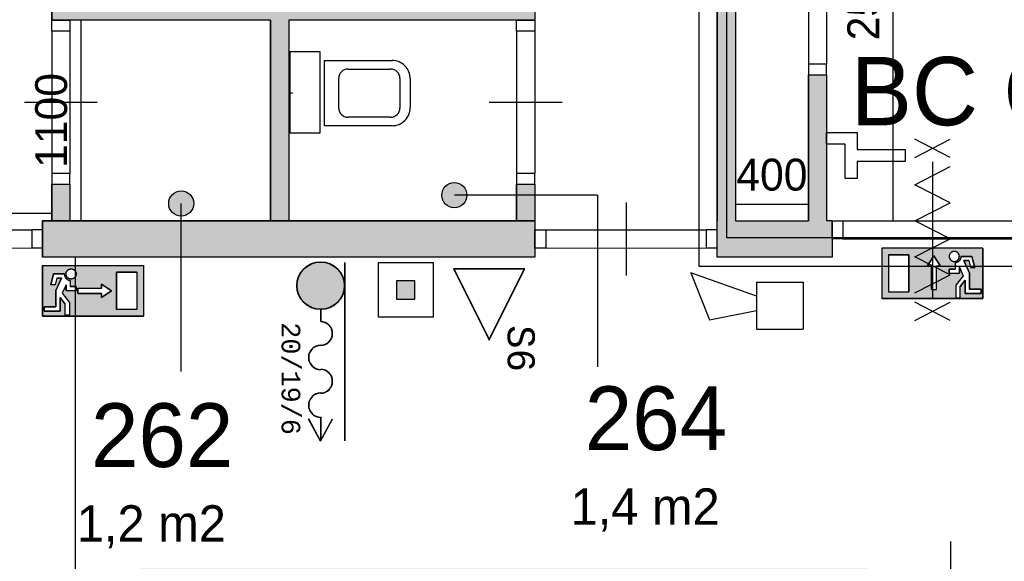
# Model space of a CAD drawing. Extents: x 393774 to 561444, y -100020 to -6220.
# Tile 41 of 47: x 524419 to 529819, y -19789 to -16817. Entities that reach past the tile are written whole.
import ezdxf
from ezdxf.enums import TextEntityAlignment as Align

# ---------------------------------------------------------------- set-up
doc = ezdxf.new("R2010")
doc.units = 0
doc.header["$MEASUREMENT"] = 0
doc.header["$PDMODE"] = 35
doc.header["$PDSIZE"] = -0.5
doc.layers.get('0').update_dxf_attribs({"linetype": 'CONTINUOUS'})
doc.layers.get('DEFPOINTS').update_dxf_attribs({"linetype": 'CONTINUOUS'})
for name, color, linetype in [('-02$TEKST$$$MAAT', 252, 'CONTINUOUS'), ('AA$1A---_ARCEER', 252, 'CONTINUOUS'), ('AL00---_BRANDBEVEILIGING', 252, 'CONTINUOUS'), ('AL22----_BINNENWAND', 252, 'CONTINUOUS'), ('AL32----_BINNENKOZIJN', 252, 'CONTINUOUS'), ('AL74----_INRSANITAIR', 252, 'CONTINUOUS'), ('AM$1A---_MAATVOERING', 252, 'CONTINUOUS'), ('Brandweer', 252, 'CONTINUOUS'), ('COMPARTIMENTERING', 252, 'CONTINUOUS'), ('LAYER01', 252, 'CONTINUOUS'), ('M2', 252, 'CONTINUOUS'), ('OMPARTIMENTERING', 252, 'CONTINUOUS')]:
    doc.layers.add(name, color=color, linetype=linetype)
doc.styles.add('B-01', font='b-gbp')
doc.styles.add('MONOTXT', font='MONOTXT')
doc.dimstyles.new('BBA_STAND', dxfattribs={"dimtxt": 175, "dimasz": 1, "dimexe": 1, "dimexo": 0.001, "dimgap": 75, "dimtad": 1, "dimdec": 0, "dimzin": 0, "dimdsep": 46, "dimtxsty": 'B-01', "dimblk": 'NONE', "dimblk1": 'NONE', "dimblk2": 'PIJL1', "dimcen": 1, "dimse1": 1, "dimse2": 1, "dimclrd": 256, "dimclre": 1, "dimclrt": 256, "dimadec": 0, "dimazin": 0, "dimtfac": 1, "dimtdec": 0, "dimtmove": 0, "dimatfit": 0, "dimldrblk": 'PIJL1', "dimfxl": 1, "dimtolj": 1, "dimtzin": 0, "dimarcsym": 0})

# ---------------------------------------------------------------- blocks, each defined once
blk = doc.blocks.new('*D15')
at = {"layer": 'AM$1A---_MAATVOERING', "lineweight": -2, "transparency": 16777216}
blk.add_line((529209.4, -17920.1), (529209.4, -15420.1), dxfattribs=at)
at = {"layer": 'DEFPOINTS', "color": 0, "transparency": 16777216}
for p in [(529209.4, -15420.1), (530282.8, -15420.1), (530282.8, -17920.1)]:
    blk.add_point(p, dxfattribs=at)
at = {"layer": 'AM$1A---_MAATVOERING', "transparency": 16777216, "insert": (529046.9, -16670.1), "char_height": 175, "attachment_point": 5, "rotation": 90, "style": 'B-01'}
blk.add_mtext('\\A1;2500', dxfattribs=at)
blk = doc.blocks.new('_None')
blk = doc.blocks.new('PIJL1')
at = {"color": 1, "linetype": 'ByBlock'}
blk.add_line((0, 82.6), (0, -82.6), dxfattribs=at)
blk.add_solid([(-100, 16.7), (-100, -16.7), (0, 0)], dxfattribs=at)
blk = doc.blocks.new('*D16')
at = {"layer": 'AM$1A---_MAATVOERING', "lineweight": -2, "transparency": 16777216}
blk.add_line((528744.3, -17831.1), (528344.3, -17831.1), dxfattribs=at)
at = {"layer": 'DEFPOINTS', "color": 0, "transparency": 16777216}
for p in [(528344.3, -17754.1), (528744.3, -17754.1), (528344.3, -17831.1)]:
    blk.add_point(p, dxfattribs=at)
at = {"layer": 'AM$1A---_MAATVOERING', "transparency": 16777216, "insert": (528544.3, -17668.6), "char_height": 175, "attachment_point": 5, "style": 'B-01'}
blk.add_mtext('\\A1;400', dxfattribs=at)
blk = doc.blocks.new('*D33')
at = {"layer": 'AM$1A---_MAATVOERING', "lineweight": -2, "transparency": 16777216}
blk.add_line((523394.3, -17878.1), (524594.3, -17878.1), dxfattribs=at)
at = {"layer": 'DEFPOINTS', "color": 0, "transparency": 16777216}
for p in [(523394.3, -17783.1), (524594.3, -17820.1), (524594.3, -17878.1)]:
    blk.add_point(p, dxfattribs=at)
at = {"layer": 'AM$1A---_MAATVOERING', "transparency": 16777216, "insert": (523994.3, -17715.6), "char_height": 175, "attachment_point": 5, "style": 'B-01'}
blk.add_mtext('\\A1;1200', dxfattribs=at)
blk = doc.blocks.new('*D34')
at = {"layer": 'AM$1A---_MAATVOERING', "lineweight": -2, "transparency": 16777216}
blk.add_line((524754.9, -16820.1), (524754.9, -17920.1), dxfattribs=at)
at = {"layer": 'DEFPOINTS', "color": 0, "transparency": 16777216}
for p in [(525671.9, -16820.1), (524754.9, -17920.1), (525671.9, -17920.1)]:
    blk.add_point(p, dxfattribs=at)
at = {"layer": 'AM$1A---_MAATVOERING', "transparency": 16777216, "insert": (524592.4, -17370.1), "char_height": 175, "attachment_point": 5, "rotation": 90, "style": 'B-01'}
blk.add_mtext('\\A1;1100', dxfattribs=at)
blk = doc.blocks.new('*D178')
at = {"layer": 'AM$1A---_MAATVOERING', "lineweight": -2, "transparency": 16777216}
blk.add_line((524725.4, -31420.1), (524725.4, -18120.1), dxfattribs=at)
at = {"layer": 'DEFPOINTS', "color": 0, "transparency": 16777216}
for p in [(523642.7, -18120.1), (524725.4, -18120.1), (522471.3, -31420.1)]:
    blk.add_point(p, dxfattribs=at)
at = {"layer": 'AM$1A---_MAATVOERING', "transparency": 16777216, "insert": (524562.9, -24770.1), "char_height": 175, "attachment_point": 5, "rotation": 90, "style": 'B-01'}
blk.add_mtext('\\A1;13300', dxfattribs=at)

msp = doc.modelspace()

# ---------------------------------------------------------------- hatches: boundary and pattern name
at = {"layer": 'AA$1A---_ARCEER'}
h = msp.add_hatch(color=256, dxfattribs=at)
h.paths.add_polyline_path([(533684.3, -15420.1), (533684.3, -17920.1), (529974.3, -17920.1), (529974.3, -18120.1), (533894.3, -18120.1), (533894.3, -17920.1), (533894.3, -15420.1), (533894.3, -15220.1), (522194.3, -15220.1), (522194.3, -15420.1), (522194.3, -17920.1), (522404.3, -17920.1), (522404.3, -15420.1)])
h.paths.add_polyline_path([(528874.3, -18120.1), (528874.3, -17920.1), (528844.3, -17920.1), (528844.3, -17120.1), (528744.3, -17120.1), (528744.3, -17920.1), (528344.3, -17920.1), (528344.3, -15420.1), (528266.9, -15420.1), (528244.3, -15442.7), (528244.3, -17920.1), (528244.3, -18120.1)], flags=17)
h.paths.add_polyline_path([(528844.3, -16221.2), (528844.3, -15420.1), (528744.3, -15420.1), (528744.3, -16221.2)], flags=16)
h.paths.add_polyline_path([(525403.3, -15220.1), (525403.3, -9940.1), (525303.3, -9940.1), (525303.3, -13170.1), (525303.3, -15220.1)])
h.paths.add_polyline_path([(525894.3, -17920.1), (525894.3, -16820.1), (527244.3, -16820.1), (527244.3, -16720.1), (525894.3, -16720.1), (525894.3, -15420.1), (525794.3, -15420.1), (525794.3, -16720.1), (524594.3, -16720.1), (524594.3, -16820.1), (525794.3, -16820.1), (525794.3, -17920.1)], flags=17)
h.paths.add_polyline_path([(527244.3, -18120.1), (527244.3, -17920.1), (527144.3, -17920.1), (524544.3, -17920.1), (524544.3, -18120.1)], flags=17)
h.paths.add_polyline_path([(527244.3, -15820.1), (527244.3, -15420.1), (527144.3, -15420.1), (527144.3, -15820.1)], flags=16)
h.paths.add_polyline_path([(527244.3, -17920.1), (527244.3, -17720.1), (527144.3, -17720.1), (527144.3, -17920.1)], flags=16)
h.paths.add_polyline_path([(524694.3, -17920.1), (524694.3, -17720.1), (524594.3, -17720.1), (524594.3, -17920.1)], flags=16)
h.paths.add_polyline_path([(524694.3, -15820.1), (524694.3, -15420.1), (524594.3, -15420.1), (524594.3, -15820.1)], flags=16)
h.paths.add_polyline_path([(523394.3, -16220), (523394.3, -15420.1), (523294.3, -15420.1), (523294.3, -16220)], flags=17)
h.paths.add_polyline_path([(523394.3, -17920.1), (523394.3, -17120.1), (523294.3, -17120.1), (523294.3, -17920.1)], flags=17)
h.paths.add_polyline_path([(523544.3, -18120.1), (523544.3, -17920.1), (522307.3, -17920.1), (522194.3, -17920.1), (522194.3, -18120.1), (522307.3, -18120.1)])
h.paths.add_polyline_path([(521804.3, -13955.3), (521804.3, -9940.1), (521704.3, -9940.1), (521704.3, -14011.7)])
h.paths.add_polyline_path([(529074.3, -19930.1), (529074.3, -19830.1), (525074.3, -19830.1), (525074.3, -22820.1), (525174.3, -22820.1), (525174.3, -19930.1)])
h.paths.add_polyline_path([(531344.3, -19930.1), (531344.3, -20720.1), (536124.3, -20720.1), (536124.3, -20620.1), (531444.3, -20620.1), (531444.3, -19830.1), (529974.3, -19830.1), (529974.3, -19930.1)])
h.paths.add_polyline_path([(536124.3, -17170.1), (536124.3, -17070.1), (534894.3, -17070.1), (534894.3, -17170.1)])
h.paths.add_polyline_path([(525174.3, -29710.1), (525174.3, -24120.1), (525074.3, -24120.1), (525074.3, -29710.1)])
h = msp.add_hatch(color=256, dxfattribs=at)
h.paths.add_polyline_path([(529418.9, -18168.9), (529395.8, -18168.9), (529424.4, -18126), (529424.4, -18070.1), (529147, -18070.1), (529147, -18347.5), (529701.9, -18347.5), (529701.9, -18070.1), (529424.4, -18070.1), (529424.4, -18126), (529432.8, -18113.4), (529469.8, -18168.9), (529446.7, -18168.9), (529446.7, -18298.4), (529418.9, -18298.4)])
h.paths.add_polyline_path([(529294.9, -18310.5), (529184, -18310.5), (529184, -18107.1), (529294.9, -18107.1)], flags=16)
h.paths.add_polyline_path([(529516.9, -18208.8), (529516.9, -18185.7), (529549.3, -18185.7), (529549.3, -18152.5), (529549.3, -18152.1), (529549.7, -18152.1), (529550.1, -18152), (529550.5, -18152), (529550.9, -18151.9), (529551.2, -18151.8), (529552.7, -18151.5), (529556, -18150.5), (529557.5, -18150), (529563.2, -18147.3), (529563.7, -18146.9), (529569.5, -18142.5), (529569.7, -18142.3), (529572.9, -18138.8), (529573.3, -18138.3), (529576.6, -18133.1), (529576.8, -18132.7), (529580.1, -18123.1), (529580.1, -18122.8), (529580.8, -18116), (529580.8, -18116.3), (529641.7, -18116.3), (529656.8, -18176.4), (529632.9, -18176.4), (529623.7, -18139.4), (529596.8, -18139.4), (529627.9, -18207.9), (529627.9, -18296.7), (529692.6, -18296.7), (529692.6, -18319.8), (529604.7, -18319.8), (529604.7, -18245.8), (529577, -18281.5), (529577, -18342.9), (529553.9, -18342.9), (529553.9, -18273.5), (529593.8, -18222.3), (529572.4, -18175.2), (529572.4, -18208.8)], flags=16)
h.paths.add_polyline_path([(529525, -18096.6), (529525.3, -18096.4), (529528.1, -18094), (529531.5, -18091.8), (529535.3, -18090.1), (529536.7, -18089.7), (529536.9, -18089.7), (529536.7, -18089.7), (529536.8, -18089.7), (529539.2, -18089), (529543.3, -18088.5), (529547.4, -18088.6), (529551.4, -18089.3), (529555.3, -18090.6), (529555.5, -18090.7), (529558.9, -18092.5), (529562.3, -18094.8), (529563.5, -18096), (529563.8, -18096.2), (529563.8, -18096.2), (529566.1, -18098.7), (529568.5, -18102), (529570.3, -18105.7), (529571, -18107.5), (529571.2, -18108), (529571, -18107.6), (529572, -18111.1), (529572.1, -18112.2), (529572.4, -18114.9), (529572.3, -18119), (529571.6, -18123.1), (529570.3, -18127), (529568.5, -18130.6), (529566.1, -18134), (529563.3, -18136.9), (529560.1, -18139.4), (529556.5, -18141.5), (529552.7, -18142.9), (529552.6, -18143), (529548.7, -18143.8), (529546.1, -18144), (529545.7, -18144.1), (529541.9, -18144), (529539.4, -18143.6), (529538.9, -18143.5), (529535.3, -18142.5), (529531.4, -18140.8), (529530.7, -18140.3), (529528.1, -18138.6), (529525, -18136), (529523.4, -18134.2), (529523, -18133.8), (529520.7, -18130.6), (529520.6, -18130.2), (529518.9, -18126.9), (529518.9, -18126.8), (529517.7, -18123.1), (529517.3, -18120.8), (529517.1, -18120.3), (529516.8, -18116.3), (529517.1, -18112.2), (529518.1, -18108), (529518.4, -18107.3), (529519.5, -18104.4), (529520.3, -18103), (529520.4, -18102.8), (529520.3, -18103), (529520.4, -18102.8), (529521.5, -18100.9), (529522.6, -18099.5), (529523, -18098.9), (529522.7, -18099.2)], flags=16)
at = {"layer": 'AL00---_BRANDBEVEILIGING'}
msp.add_hatch(color=256, dxfattribs=at).paths.add_polyline_path([(526485.8, -18350), (526585.8, -18350), (526585.8, -18250), (526485.8, -18250)])
at = {"layer": 'Brandweer'}
h = msp.add_hatch(color=256, dxfattribs=at)
h.paths.add_polyline_path([(525098.4, -18443.8), (525098.4, -18166.4), (524543.6, -18166.4), (524543.6, -18443.8)])
h.paths.add_polyline_path([(524867.2, -18342.1), (524867.2, -18318.9), (524737.8, -18318.9), (524737.8, -18291.2), (524867.2, -18291.2), (524867.2, -18268.1), (524922.7, -18305.1)], flags=16)
h.paths.add_polyline_path([(524950.5, -18203.3), (525061.5, -18203.3), (525061.5, -18406.8), (524950.5, -18406.8)], flags=16)
h.paths.add_polyline_path([(524728.5, -18305.1), (524673, -18305.1), (524673, -18271.5), (524651.6, -18318.6), (524691.5, -18369.8), (524691.5, -18439.2), (524668.4, -18439.2), (524668.4, -18377.7), (524640.7, -18342.1), (524640.7, -18416), (524552.8, -18416), (524552.8, -18392.9), (524617.6, -18392.9), (524617.6, -18304.1), (524648.7, -18235.7), (524621.7, -18235.7), (524612.5, -18272.7), (524588.7, -18272.7), (524603.7, -18212.6), (524664.7, -18212.6), (524665.3, -18219.1), (524665.3, -18219.4), (524668.6, -18229), (524668.8, -18229.4), (524672.1, -18234.6), (524672.5, -18235), (524675.7, -18238.6), (524675.9, -18238.8), (524681.7, -18243.2), (524682.3, -18243.6), (524687.9, -18246.3), (524689.4, -18246.8), (524692.7, -18247.8), (524694.2, -18248.1), (524694.6, -18248.2), (524695, -18248.2), (524695.4, -18248.3), (524695.8, -18248.4), (524696.2, -18248.4), (524696.2, -18282), (524728.5, -18282)], flags=16)
h.paths.add_polyline_path([(524690.2, -18238.3), (524686.5, -18236.4), (524686.2, -18236.2), (524683.1, -18234.1), (524683, -18234), (524680.2, -18231.3), (524677.7, -18228.1), (524676.7, -18226.3), (524676.2, -18225.6), (524674.6, -18222), (524673.5, -18217.9), (524673.5, -18218), (524673.3, -18216), (524673.1, -18215.1), (524673, -18211.2), (524673.5, -18207.2), (524674.6, -18203.1), (524674.6, -18203.2), (524676.3, -18199.4), (524676.5, -18199.1), (524678.5, -18196), (524679.4, -18194.9), (524679.5, -18194.8), (524679.4, -18194.9), (524679.5, -18194.8), (524681.2, -18192.8), (524681.6, -18192.5), (524684.2, -18190.3), (524685.5, -18189.4), (524685.6, -18189.3), (524685.5, -18189.4), (524685.6, -18189.4), (524687.7, -18188.1), (524689.4, -18187.3), (524690, -18187), (524689.5, -18187.2), (524692.7, -18186), (524695, -18185.5), (524695.5, -18185.3), (524699.4, -18184.8), (524703.5, -18184.9), (524707.5, -18185.6), (524711.4, -18186.9), (524712.7, -18187.6), (524712.8, -18187.6), (524712.7, -18187.5), (524712.9, -18187.6), (524715.1, -18188.7), (524718.4, -18191.1), (524719.6, -18192.2), (524720.1, -18192.7), (524719.9, -18192.5), (524720.4, -18193), (524721.4, -18193.9), (524722.7, -18195.5), (524723.2, -18196.1), (524725.3, -18199.5), (524727, -18203.2), (524728.1, -18207.1), (524728.3, -18209.1), (524728.4, -18209.6), (524728.3, -18209.2), (524728.6, -18212.6), (524728.6, -18212.6), (524728.3, -18216.7), (524727.4, -18220.6), (524726.7, -18222.5), (524726.5, -18223.1), (524726.7, -18222.6), (524725.3, -18225.7), (524723.1, -18229.2), (524722.1, -18230.4), (524722, -18230.5), (524722.1, -18230.4), (524722, -18230.5), (524720.4, -18232.3), (524717.4, -18234.9), (524713.9, -18237.1), (524710.2, -18238.8), (524706.2, -18239.9), (524702.1, -18240.4), (524698, -18240.3), (524694, -18239.6), (524693.9, -18239.5)], flags=16)
msp.add_hatch(color=256, dxfattribs=at).paths.add_polyline_path([(526069.6, -18406.2, 1), (526069.6, -18147.2, 1)])
at = {"layer": 'LAYER01'}
for points in [[(526802.7, -17849, 1), (526802.7, -17711.4, 1)], [(525304.7, -17894.5, 1), (525304.7, -17757, 1)]]:
    msp.add_hatch(color=256, dxfattribs=at).paths.add_polyline_path(points)

# ---------------------------------------------------------------- linework, layer by layer
at = {"layer": '-02$TEKST$$$MAAT'}
for points in [[(526993.6, -18184.4), (526798.2, -18184.4), (526993.6, -18575), (527188.9, -18184.4)], [(526993.6, -18186.9), (526802.3, -18186.9), (526993.6, -18569.4), (527184.8, -18186.9)]]:
    msp.add_lwpolyline(points, close=True, dxfattribs=at)
at = {"layer": 'AL00---_BRANDBEVEILIGING'}
msp.add_lwpolyline([(526385.8, -18449.9), (526385.8, -18150), (526685.8, -18150), (526685.8, -18450), (526385.8, -18450)], dxfattribs=at)
msp.add_lwpolyline([(526485.8, -18350), (526585.8, -18350), (526585.8, -18250), (526485.8, -18250)], close=True, dxfattribs=at)
at = {"layer": 'AL22----_BINNENWAND'}
msp.add_line((528874.3, -17920.1), (528844.3, -17920.1), dxfattribs=at)
for points in [[(528244.3, -17920.1), (528244.3, -15420.1)], [(528244.3, -15420.1), (528244.3, -17920.1)], [(528244.3, -15420.1), (528244.3, -17920.1)], [(528344.3, -15420.1), (528344.3, -17920.1)], [(528344.3, -15420.1), (528344.3, -17920.1)], [(528344.3, -15420.1), (528344.3, -17920.1)], [(524594.3, -16820.1), (524594.3, -16720.1)], [(524594.3, -16720.1), (524594.3, -16820.1)], [(524594.3, -16720.1), (524594.3, -16820.1)], [(527244.3, -16720.1), (527244.3, -16820.1)], [(527244.3, -16720.1), (527244.3, -16820.1)], [(527244.3, -16720.1), (527244.3, -16820.1)], [(525794.3, -16820.1), (524594.3, -16820.1)], [(525794.3, -16820.1), (524594.3, -16820.1)], [(525794.3, -16820.1), (524594.3, -16820.1)], [(525794.3, -17920.1), (525794.3, -16820.1)], [(525794.3, -16820.1), (525794.3, -17920.1)], [(525794.3, -16820.1), (525794.3, -17920.1)], [(527244.3, -16820.1), (525894.3, -16820.1)], [(527244.3, -16820.1), (525894.3, -16820.1)], [(527244.3, -16820.1), (525894.3, -16820.1)], [(525894.3, -16820.1), (525894.3, -17920.1)], [(525894.3, -16820.1), (525894.3, -17920.1)], [(525894.3, -16820.1), (525894.3, -17920.1)], [(528744.3, -17920.1), (528744.3, -17120.1)], [(528744.3, -17120.1), (528744.3, -17920.1)], [(528744.3, -17120.1), (528744.3, -17920.1)], [(528744.3, -17120.1), (528844.3, -17120.1)], [(528844.3, -17120.1), (528844.3, -17920.1)], [(528844.3, -17120.1), (528844.3, -17920.1)], [(528844.3, -17120.1), (528844.3, -17920.1)], [(524594.3, -17720.1), (524694.3, -17720.1)], [(524594.3, -17720.1), (524694.3, -17720.1)], [(524594.3, -17720.1), (524694.3, -17720.1)], [(524594.3, -17920.1), (524594.3, -17720.1)], [(524594.3, -17720.1), (524594.3, -17920.1)], [(524594.3, -17720.1), (524594.3, -17920.1)], [(524694.3, -17720.1), (524694.3, -17920.1)], [(524694.3, -17720.1), (524694.3, -17920.1)], [(524694.3, -17720.1), (524694.3, -17920.1)], [(527144.3, -17720.1), (527244.3, -17720.1)], [(527144.3, -17720.1), (527244.3, -17720.1)], [(527144.3, -17720.1), (527244.3, -17720.1)], [(527144.3, -17920.1), (527144.3, -17720.1)], [(527144.3, -17720.1), (527144.3, -17920.1)], [(527144.3, -17720.1), (527144.3, -17920.1)], [(527244.3, -17720.1), (527244.3, -17920.1)], [(527244.3, -17720.1), (527244.3, -17920.1)], [(527244.3, -17720.1), (527244.3, -17920.1)], [(524544.3, -17920.1), (527244.3, -17920.1)], [(527244.3, -17920.1), (524544.3, -17920.1)], [(527244.3, -17920.1), (524544.3, -17920.1)], [(524544.3, -18120.1), (524544.3, -17920.1)], [(524544.3, -17920.1), (524544.3, -18120.1)], [(524544.3, -17920.1), (524544.3, -18120.1)], [(524694.3, -17920.1), (524594.3, -17920.1)], [(524594.3, -17920.1), (524694.3, -17920.1)], [(524594.3, -17920.1), (524694.3, -17920.1)], [(525894.3, -17920.1), (525794.3, -17920.1)], [(525794.3, -17920.1), (525894.3, -17920.1)], [(525794.3, -17920.1), (525894.3, -17920.1)], [(527244.3, -17920.1), (527144.3, -17920.1)], [(527144.3, -17920.1), (527244.3, -17920.1)], [(527144.3, -17920.1), (527244.3, -17920.1)], [(527244.3, -17920.1), (527244.3, -18120.1)], [(528244.3, -18120.1), (528244.3, -17920.1)], [(528244.3, -18120.1), (528244.3, -17920.1)], [(528244.3, -18120.1), (528244.3, -17920.1)], [(528344.3, -17920.1), (528744.3, -17920.1)], [(528874.3, -17920.1), (528874.3, -18120.1)], [(528874.3, -17920.1), (528874.3, -18120.1)], [(528874.3, -17920.1), (528874.3, -18120.1)], [(527244.3, -18120.1), (524544.3, -18120.1)], [(527244.3, -18120.1), (524544.3, -18120.1)], [(527244.3, -18120.1), (524544.3, -18120.1)], [(528874.3, -18120.1), (528244.3, -18120.1)], [(528874.3, -18120.1), (528244.3, -18120.1)], [(528874.3, -18120.1), (528244.3, -18120.1)]]:
    msp.add_lwpolyline(points, dxfattribs=at)
at = {"layer": 'AL32----_BINNENKOZIJN'}
for points in [[(528744.3, -16281.2), (528744.5, -17060.3)], [(528844.3, -16281.2), (528844.3, -17060.3)], [(524594.3, -16880), (524594.5, -17660.3)], [(524694.3, -16880), (524694.3, -17660.3)], [(527144.3, -16880), (527144.5, -17660.3)], [(527244.3, -16880), (527244.3, -17660.3)], [(524444.3, -17270.1), (524644.3, -17270.1), (524844.3, -17270.1)], [(526994.3, -17270.1), (527194.3, -17270.1), (527394.3, -17270.1)], [(527744.4, -17820.1), (527744.4, -18020.1), (527744.4, -18220.1)], [(529424.4, -17770.1), (529424.4, -17970.1), (529424.4, -18170.1)], [(528934.3, -17920.1), (529914.5, -17920.1)], [(523604.3, -17970.1), (524484.5, -17970.1)], [(527304.3, -17970.1), (528184.5, -17970.1)], [(528934.3, -18020.1), (529914.5, -18019.8)], [(523604.3, -18070.1), (524484.5, -18069.8)], [(527304.3, -18070.1), (528184.5, -18069.8)], [(529524.2, -19680.1), (529524.2, -19880.1), (529524.2, -20080.1)]]:
    msp.add_lwpolyline(points, dxfattribs=at)
for points in [[(524694.3, -16820), (524694.3, -16880), (524594.3, -16880), (524594.3, -16820)], [(527244.3, -16820), (527244.3, -16880), (527144.3, -16880), (527144.3, -16820)], [(528844.3, -17120.1), (528844.3, -17060.3), (528744.5, -17060.3), (528744.5, -17120.1)], [(524694.3, -17720.1), (524694.3, -17660.3), (524594.5, -17660.3), (524594.5, -17720.1)], [(527244.3, -17720.1), (527244.3, -17660.3), (527144.5, -17660.3), (527144.5, -17720.1)], [(528874.3, -17920.1), (528934.3, -17920.1), (528934.3, -18020.1), (528874.3, -18020.1)], [(524544.3, -17970.1), (524484.5, -17970.1), (524484.5, -18069.8), (524544.3, -18069.8)], [(527244.3, -17970.1), (527304.3, -17970.1), (527304.3, -18070.1), (527244.3, -18070.1)], [(528244.3, -17970.1), (528184.5, -17970.1), (528184.5, -18069.8), (528244.3, -18069.8)]]:
    msp.add_lwpolyline(points, close=True, dxfattribs=at)
at = {"layer": 'AL74----_INRSANITAIR'}
msp.add_lwpolyline([(526066.3, -17438.1), (526066.3, -16994.1), (525901.3, -16994.1), (525901.3, -17438.1)], close=True, dxfattribs=at)
msp.add_lwpolyline([(526066.3, -17438.1), (526066.3, -16994.1), (525901.3, -16994.1), (525901.3, -17438.1)], close=True, dxfattribs=at)
for points in [[(526091.3, -17399.1), (526091.3, -17041.1), (526461.3, -17041.1)], [(526091.3, -17399.1), (526091.3, -17041.1), (526461.3, -17041.1)], [(526218.3, -17088.1), (526454.3, -17088.1)], [(526218.3, -17088.1), (526454.3, -17088.1)], [(526168.3, -17302.1), (526168.3, -17138.1)], [(526168.3, -17302.1), (526168.3, -17138.1)], [(526504.3, -17138.1), (526504.3, -17302.1)], [(526504.3, -17138.1), (526504.3, -17302.1)], [(526561.3, -17141.1), (526561.3, -17299.1)], [(526561.3, -17141.1), (526561.3, -17299.1)], [(525914.3, -17220.1), (525894.3, -17220.1)], [(525914.3, -17220.1), (525894.3, -17220.1)], [(526454.3, -17352.1), (526218.3, -17352.1)], [(526454.3, -17352.1), (526218.3, -17352.1)], [(526461.3, -17399.1), (526091.3, -17399.1)], [(526461.3, -17399.1), (526091.3, -17399.1)]]:
    msp.add_lwpolyline(points, dxfattribs=at)
for points in [[(526561.3, -17141.1, 0.414214), (526461.3, -17041.1)], [(526561.3, -17141.1, 0.414214), (526461.3, -17041.1)], [(526218.3, -17088.1, 0.414213), (526168.3, -17138.1)], [(526218.3, -17088.1, 0.414213), (526168.3, -17138.1)], [(526504.3, -17138.1, 0.414214), (526454.3, -17088.1)], [(526504.3, -17138.1, 0.414214), (526454.3, -17088.1)], [(526168.3, -17302.1, 0.414214), (526218.3, -17352.1)], [(526168.3, -17302.1, 0.414214), (526218.3, -17352.1)], [(526454.3, -17352.1, 0.414214), (526504.3, -17302.1)], [(526454.3, -17352.1, 0.414214), (526504.3, -17302.1)], [(526461.3, -17399.1, 0.414214), (526561.3, -17299.1)], [(526461.3, -17399.1, 0.414214), (526561.3, -17299.1)]]:
    msp.add_lwpolyline(points, format="xyb", dxfattribs=at)
at = {"layer": 'Brandweer'}
for p, q in [((529147, -18070.1), (529147, -18347.5)), ((529701.9, -18070.1), (529701.9, -18347.5)), ((529184, -18107.1), (529294.9, -18107.1)), ((529184, -18107.1), (529184, -18310.5)), ((529294.9, -18107.1), (529294.9, -18310.5)), ((529395.8, -18168.9), (529432.8, -18113.4)), ((529432.8, -18113.4), (529469.8, -18168.9)), ((529580.8, -18116.3), (529641.7, -18116.3)), ((529623.7, -18139.4), (529596.8, -18139.4)), ((529596.8, -18139.4), (529627.9, -18207.9)), ((529623.7, -18139.4), (529632.9, -18176.4)), ((529641.7, -18116.3), (529656.8, -18176.4)), ((524543.6, -18166.4), (524543.6, -18443.8)), ((524543.6, -18166.4), (525098.4, -18166.4)), ((525098.4, -18166.4), (525098.4, -18443.8)), ((526200.7, -18149.5), (526200.7, -19128)), ((526202.4, -18149.5), (526202.4, -19128)), ((529418.9, -18168.9), (529395.8, -18168.9)), ((529418.9, -18298.4), (529418.9, -18168.9)), ((529469.8, -18168.9), (529446.7, -18168.9)), ((529446.7, -18298.4), (529446.7, -18168.9)), ((529516.9, -18185.7), (529549.3, -18185.7)), ((529516.9, -18208.8), (529516.9, -18185.7)), ((529549.3, -18152.1), (529549.3, -18185.7)), ((529572.4, -18175.2), (529572.4, -18208.8)), ((529572.4, -18175.2), (529593.8, -18222.3)), ((529632.9, -18176.4), (529656.8, -18176.4)), ((524603.7, -18212.6), (524588.7, -18272.7)), ((524664.7, -18212.6), (524603.7, -18212.6)), ((524621.7, -18235.7), (524612.5, -18272.7)), ((524648.7, -18235.7), (524617.6, -18304.1)), ((524621.7, -18235.7), (524648.7, -18235.7)), ((524696.2, -18248.4), (524696.2, -18282)), ((524950.5, -18203.3), (524950.5, -18406.8)), ((525061.5, -18203.3), (524950.5, -18203.3)), ((525061.5, -18203.3), (525061.5, -18406.8)), ((528100.2, -18207), (528202.8, -18463.4)), ((528459.2, -18335.2), (528100.2, -18207)), ((529516.9, -18208.8), (529572.4, -18208.8)), ((529593.9, -18222.1), (529553.9, -18273.5)), ((529604.7, -18245.8), (529577, -18281.5)), ((529604.7, -18319.8), (529604.7, -18245.8)), ((529627.9, -18207.9), (529627.9, -18296.7)), ((524612.5, -18272.7), (524588.7, -18272.7)), ((524617.6, -18304.1), (524617.6, -18392.9)), ((524673, -18271.5), (524651.6, -18318.6)), ((524673, -18271.5), (524673, -18305.1)), ((524728.5, -18305.1), (524673, -18305.1)), ((524728.5, -18282), (524696.2, -18282)), ((524728.5, -18305.1), (524728.5, -18282)), ((524737.8, -18291.2), (524737.8, -18318.9)), ((524737.8, -18291.2), (524867.2, -18291.2)), ((524867.2, -18268.1), (524867.2, -18291.2)), ((524922.7, -18305.1), (524867.2, -18268.1)), ((524867.2, -18342.1), (524922.7, -18305.1)), ((528459.2, -18258.3), (528715.7, -18258.3)), ((528459.2, -18258.3), (528459.2, -18514.7)), ((528715.7, -18258.3), (528715.7, -18514.7)), ((529553.9, -18273.5), (529553.9, -18342.9)), ((529577, -18342.9), (529577, -18281.5)), ((529627.9, -18296.7), (529692.6, -18296.7)), ((529692.6, -18296.7), (529692.6, -18319.8)), ((524640.7, -18342.1), (524668.4, -18377.7)), ((524640.7, -18416), (524640.7, -18342.1)), ((524651.5, -18318.4), (524691.5, -18369.8)), ((524737.8, -18318.9), (524867.2, -18318.9)), ((524867.2, -18318.9), (524867.2, -18342.1)), ((529701.9, -18347.5), (529147, -18347.5)), ((529184, -18310.5), (529294.9, -18310.5)), ((529553.9, -18342.9), (529577, -18342.9)), ((529692.6, -18319.8), (529604.7, -18319.8)), ((524617.6, -18392.9), (524552.8, -18392.9)), ((524552.8, -18392.9), (524552.8, -18416)), ((524668.4, -18439.2), (524668.4, -18377.7)), ((524691.5, -18369.8), (524691.5, -18439.2)), ((525061.5, -18406.8), (524950.5, -18406.8)), ((526067.9, -18407.9), (526067.9, -18473.5)), ((526069.6, -18407.9), (526069.6, -18473.5)), ((528202.8, -18463.4), (528459.2, -18412.2)), ((524543.6, -18443.8), (525098.4, -18443.8)), ((524552.8, -18416), (524640.7, -18416)), ((524691.5, -18439.2), (524668.4, -18439.2)), ((528459.2, -18514.7), (528715.7, -18514.7)), ((526068.7, -19127.4), (526003.8, -19008.2)), ((526067.9, -18998.3), (526067.9, -19125.9)), ((526068.7, -19127.4), (526133.7, -19008.2)), ((526069.6, -18998.3), (526069.6, -19125.9)), ((526068.7, -19131), (526002.3, -19009.1)), ((526068.7, -19131), (526135.2, -19009.1))]:
    msp.add_line(p, q, dxfattribs=at)
for points in [[(528844.3, -17500.9), (528844.3, -17435.5), (529012.6, -17435.5), (529012.6, -17529), (529274.4, -17529), (529274.4, -17594.4), (529012.6, -17594.4), (529012.6, -17687.9), (528947.1, -17687.9), (528947.1, -17500.9)], [(529580.8, -18116.3), (529580.1, -18123), (529576.7, -18133), (529573.2, -18138.4), (529569.7, -18142.4), (529563.5, -18147.1), (529557.1, -18150.2), (529552.3, -18151.6), (529549.3, -18152.5), (529549.3, -18185.7), (529516.9, -18185.7), (529516.9, -18208.8), (529572.4, -18208.8), (529572.4, -18175.2), (529593.8, -18222.3), (529553.9, -18273.5), (529553.9, -18342.9), (529577, -18342.9), (529577, -18281.5), (529604.7, -18245.8), (529604.7, -18319.8), (529692.6, -18319.8), (529692.6, -18296.7), (529627.9, -18296.7), (529627.9, -18207.9), (529596.8, -18139.4), (529623.7, -18139.4), (529632.9, -18176.4), (529656.8, -18176.4), (529641.7, -18116.3)], [(524664.7, -18212.6), (524665.3, -18219.3), (524668.7, -18229.2), (524672.2, -18234.7), (524675.8, -18238.6), (524681.9, -18243.4), (524688.3, -18246.5), (524693.2, -18247.9), (524696.2, -18248.8), (524696.2, -18282), (524728.5, -18282), (524728.5, -18305.1), (524673, -18305.1), (524673, -18271.5), (524651.6, -18318.6), (524691.5, -18369.8), (524691.5, -18439.2), (524668.4, -18439.2), (524668.4, -18377.7), (524640.7, -18342.1), (524640.7, -18416), (524552.8, -18416), (524552.8, -18392.9), (524617.6, -18392.9), (524617.6, -18304.1), (524648.7, -18235.7), (524621.7, -18235.7), (524612.5, -18272.7), (524588.7, -18272.7), (524603.7, -18212.6)]]:
    msp.add_lwpolyline(points, close=True, dxfattribs=at)
for points in [[(529327.7, -17572.6), (529521.2, -17472.6)], [(529521.2, -17572.6), (529327.7, -17472.6)], [(529424.4, -17597.6), (529424.4, -18342.6)], [(529424.4, -17597.6), (529424.4, -18342.6)], [(529327.7, -18316.6), (529521.2, -18217.6), (529327.7, -18118.6), (529521.2, -18019.6), (529327.7, -17920.6), (529521.2, -17821.6), (529327.7, -17722.6), (529521.2, -17623.6)], [(529572.1, -18112.2), (529571, -18107.6), (529568.7, -18102.5), (529566, -18098.6), (529563.6, -18096.1), (529559.9, -18093.1), (529556, -18091), (529550.3, -18089.2), (529543, -18088.6), (529536.8, -18089.7), (529532.7, -18091.3), (529530.5, -18092.4), (529527.9, -18094.2), (529525.8, -18096), (529522.7, -18099.4), (529520.3, -18102.9), (529518.4, -18107.2), (529517.1, -18113), (529516.9, -18117.2), (529517.2, -18120.7), (529518.8, -18126.4), (529520.4, -18129.8), (529523.4, -18134.2), (529527.8, -18138.3), (529530.6, -18140.2), (529535, -18142.3), (529539.3, -18143.5), (529546, -18144), (529552.1, -18143), (529556.3, -18141.5), (529559.6, -18139.7), (529562.8, -18137.3), (529566.1, -18133.9), (529568.8, -18129.9), (529570.4, -18126.6), (529571.7, -18122.4), (529572.2, -18119.6), (529572.3, -18115), (529572.1, -18112.2)], [(529525, -18096.7), (529524.1, -18097.7), (529523.2, -18098.7), (529522.4, -18099.8), (529521.6, -18100.9), (529520.8, -18102.1), (529520.2, -18103.2), (529519.6, -18104.5), (529519, -18105.7), (529518.5, -18107), (529518.1, -18108.3), (529517.7, -18109.6), (529517.4, -18110.9), (529517.2, -18112.2), (529517, -18113.6), (529516.9, -18115), (529516.9, -18116.3), (529516.9, -18117.7), (529517, -18119), (529517.2, -18120.4), (529517.4, -18121.7), (529517.7, -18123.1), (529518.1, -18124.4), (529518.5, -18125.7), (529519, -18126.9), (529519.6, -18128.2), (529520.2, -18129.4), (529520.8, -18130.6), (529521.6, -18131.7), (529522.4, -18132.8), (529523.2, -18133.9), (529524.1, -18134.9), (529525, -18135.9), (529526, -18136.9), (529527, -18137.8), (529528.1, -18138.6), (529529.2, -18139.4), (529530.4, -18140.1), (529531.6, -18140.8), (529532.8, -18141.4), (529534, -18142), (529535.3, -18142.4), (529536.6, -18142.9), (529537.9, -18143.2), (529539.2, -18143.5), (529540.6, -18143.8), (529541.9, -18143.9), (529543.3, -18144), (529544.6, -18144.1), (529546, -18144), (529547.4, -18143.9), (529548.7, -18143.8), (529550.1, -18143.5), (529551.4, -18143.2), (529552.7, -18142.9), (529554, -18142.4), (529555.3, -18142), (529556.5, -18141.4), (529557.7, -18140.8), (529558.9, -18140.1), (529560.1, -18139.4), (529561.2, -18138.6), (529562.2, -18137.8), (529563.3, -18136.9), (529564.3, -18135.9), (529565.2, -18134.9), (529566.1, -18133.9), (529566.9, -18132.8), (529567.7, -18131.7), (529568.4, -18130.6), (529569.1, -18129.4), (529569.7, -18128.2), (529570.3, -18126.9), (529570.8, -18125.7), (529571.2, -18124.4), (529571.6, -18123.1), (529571.9, -18121.7), (529572.1, -18120.4), (529572.3, -18119), (529572.3, -18117.7), (529572.4, -18116.3), (529572.3, -18115), (529572.3, -18113.6), (529572.1, -18112.2), (529571.9, -18110.9), (529571.6, -18109.6), (529571.2, -18108.3), (529570.8, -18107), (529570.3, -18105.7), (529569.7, -18104.5), (529569.1, -18103.2), (529568.4, -18102.1), (529567.7, -18100.9), (529566.9, -18099.8), (529566.1, -18098.7), (529565.2, -18097.7), (529564.3, -18096.7), (529563.3, -18095.8), (529562.2, -18094.9), (529561.2, -18094), (529560.1, -18093.2), (529558.9, -18092.5), (529557.7, -18091.8), (529556.5, -18091.2), (529555.3, -18090.7), (529554, -18090.2), (529552.7, -18089.8), (529551.4, -18089.4), (529550, -18089.1), (529548.7, -18088.9), (529547.4, -18088.7), (529546, -18088.6), (529544.6, -18088.6), (529543.3, -18088.6), (529541.9, -18088.7), (529540.6, -18088.9), (529539.2, -18089.1), (529537.9, -18089.4), (529536.6, -18089.8), (529535.3, -18090.2), (529534, -18090.7), (529532.8, -18091.2), (529531.6, -18091.8), (529530.4, -18092.5), (529529.2, -18093.2), (529528.1, -18094), (529527, -18094.9), (529526, -18095.8), (529525, -18096.7)], [(529294.9, -18310.5), (529294.9, -18107.1), (529184, -18107.1), (529184, -18310.5), (529294.9, -18310.5)], [(529418.9, -18298.4), (529446.7, -18298.4), (529446.7, -18168.9), (529469.8, -18168.9), (529432.8, -18113.4), (529395.8, -18168.9), (529418.9, -18168.9), (529418.9, -18298.4)], [(529692.6, -18319.8), (529692.6, -18296.7), (529627.9, -18296.7), (529627.9, -18207.9), (529596.8, -18139.4), (529623.7, -18139.4), (529632.9, -18176.4), (529656.8, -18176.4), (529641.7, -18116.3), (529580.8, -18116.3), (529580.3, -18122.2), (529579.8, -18124.6), (529579.1, -18127.2), (529578.1, -18129.9), (529576.4, -18133.4), (529574.8, -18136.2), (529573.5, -18138), (529571.6, -18140.3), (529569.8, -18142.2), (529567, -18144.7), (529564.2, -18146.7), (529561.2, -18148.4), (529558.3, -18149.8), (529554.2, -18151.2), (529551.2, -18151.8), (529549.3, -18152.5), (529549.3, -18185.7), (529516.9, -18185.7), (529516.9, -18208.8), (529572.4, -18208.8), (529572.4, -18175.2), (529593.8, -18222.3), (529553.9, -18273.5), (529553.9, -18342.9), (529577, -18342.9), (529577, -18281.5), (529604.7, -18245.8), (529604.7, -18319.8), (529692.6, -18319.8)], [(529580.8, -18116.3), (529580.8, -18116.7), (529580.7, -18117.1), (529580.7, -18117.5), (529580.7, -18117.9), (529580.7, -18118.4), (529580.7, -18118.8), (529580.6, -18119.2), (529580.6, -18119.6), (529580.6, -18120), (529580.5, -18120.4), (529580.5, -18120.8), (529580.4, -18121.2), (529580.4, -18121.6), (529580.3, -18122), (529580.2, -18122.4), (529580.2, -18122.8), (529580.1, -18123.2), (529580, -18123.6), (529579.9, -18124), (529579.8, -18124.4), (529579.7, -18124.8), (529579.6, -18125.2), (529579.5, -18125.6), (529579.4, -18126), (529579.3, -18126.4), (529579.2, -18126.7), (529579.1, -18127.1), (529579, -18127.5), (529578.8, -18127.9), (529578.7, -18128.3), (529578.6, -18128.7), (529578.4, -18129.1), (529578.3, -18129.4), (529578.1, -18129.8), (529578, -18130.2), (529577.8, -18130.6), (529577.7, -18130.9), (529577.5, -18131.3), (529577.3, -18131.7), (529577.1, -18132.1), (529577, -18132.4), (529576.8, -18132.8), (529576.6, -18133.1), (529576.4, -18133.5), (529576.2, -18133.9), (529576, -18134.2), (529575.8, -18134.6), (529575.6, -18134.9), (529575.4, -18135.3), (529575.2, -18135.6), (529575, -18136), (529574.7, -18136.3), (529574.5, -18136.6), (529574.3, -18137), (529574, -18137.3), (529573.8, -18137.6), (529573.6, -18138), (529573.3, -18138.3), (529573.1, -18138.6), (529572.8, -18138.9), (529572.6, -18139.2), (529572.3, -18139.5), (529572, -18139.9), (529571.8, -18140.2), (529571.5, -18140.5), (529571.2, -18140.8), (529570.9, -18141.1), (529570.7, -18141.4), (529570.4, -18141.7), (529570.1, -18141.9), (529569.8, -18142.2), (529569.5, -18142.5), (529569.2, -18142.8), (529568.9, -18143.1), (529568.6, -18143.3), (529568.3, -18143.6), (529568, -18143.9), (529567.7, -18144.1), (529567.4, -18144.4), (529567, -18144.6), (529566.7, -18144.9), (529566.4, -18145.1), (529566.1, -18145.4), (529565.7, -18145.6), (529565.4, -18145.9), (529565.1, -18146.1), (529564.7, -18146.3), (529564.4, -18146.5), (529564.1, -18146.8), (529563.7, -18147), (529563.4, -18147.2), (529563, -18147.4), (529562.7, -18147.6), (529562.3, -18147.8), (529562, -18148), (529561.6, -18148.2), (529561.2, -18148.4), (529560.9, -18148.6), (529560.5, -18148.8), (529560.1, -18148.9), (529559.8, -18149.1), (529559.4, -18149.3), (529559, -18149.4), (529558.7, -18149.6), (529558.3, -18149.8), (529557.9, -18149.9), (529557.5, -18150.1), (529557.1, -18150.2), (529556.8, -18150.3), (529556.4, -18150.5), (529556, -18150.6), (529555.6, -18150.7), (529555.2, -18150.8), (529554.8, -18151), (529554.4, -18151.1), (529554, -18151.2), (529553.7, -18151.3), (529553.3, -18151.4), (529552.9, -18151.5), (529552.5, -18151.6), (529552.1, -18151.7), (529551.7, -18151.7), (529551.3, -18151.8), (529550.9, -18151.9), (529550.5, -18152), (529550.1, -18152), (529549.7, -18152.1), (529549.3, -18152.1)], [(524543.6, -18443.8), (524543.6, -18166.4), (525098.4, -18166.4), (525098.4, -18443.8), (524543.6, -18443.8)], [(524720.4, -18193), (524721.3, -18194), (524722.2, -18195), (524723.1, -18196.1), (524723.9, -18197.2), (524724.6, -18198.3), (524725.3, -18199.5), (524725.9, -18200.7), (524726.4, -18202), (524726.9, -18203.2), (524727.3, -18204.5), (524727.7, -18205.9), (524728, -18207.2), (524728.2, -18208.5), (524728.4, -18209.9), (524728.5, -18211.2), (524728.5, -18212.6), (524728.5, -18214), (524728.4, -18215.3), (524728.2, -18216.7), (524728, -18218), (524727.7, -18219.3), (524727.3, -18220.6), (524726.9, -18221.9), (524726.4, -18223.2), (524725.9, -18224.5), (524725.3, -18225.7), (524724.6, -18226.9), (524723.9, -18228), (524723.1, -18229.1), (524722.2, -18230.2), (524721.3, -18231.2), (524720.4, -18232.2), (524719.4, -18233.2), (524718.4, -18234), (524717.3, -18234.9), (524716.2, -18235.7), (524715, -18236.4), (524713.9, -18237.1), (524712.6, -18237.7), (524711.4, -18238.2), (524710.1, -18238.7), (524708.8, -18239.1), (524707.5, -18239.5), (524706.2, -18239.8), (524704.9, -18240), (524703.5, -18240.2), (524702.1, -18240.3), (524700.8, -18240.3), (524699.4, -18240.3), (524698.1, -18240.2), (524696.7, -18240), (524695.4, -18239.8), (524694, -18239.5), (524692.7, -18239.1), (524691.4, -18238.7), (524690.2, -18238.2), (524688.9, -18237.7), (524687.7, -18237.1), (524686.5, -18236.4), (524685.4, -18235.7), (524684.3, -18234.9), (524683.2, -18234), (524682.2, -18233.2), (524681.2, -18232.2), (524680.2, -18231.2), (524679.3, -18230.2), (524678.5, -18229.1), (524677.7, -18228), (524677, -18226.9), (524676.3, -18225.7), (524675.7, -18224.5), (524675.2, -18223.2), (524674.7, -18221.9), (524674.2, -18220.6), (524673.9, -18219.3), (524673.6, -18218), (524673.3, -18216.7), (524673.2, -18215.3), (524673.1, -18214), (524673, -18212.6), (524673.1, -18211.2), (524673.2, -18209.9), (524673.3, -18208.5), (524673.6, -18207.2), (524673.9, -18205.9), (524674.2, -18204.5), (524674.7, -18203.2), (524675.2, -18202), (524675.7, -18200.7), (524676.3, -18199.5), (524677, -18198.3), (524677.7, -18197.2), (524678.5, -18196.1), (524679.3, -18195), (524680.2, -18194), (524681.2, -18193), (524682.2, -18192), (524683.2, -18191.1), (524684.3, -18190.3), (524685.4, -18189.5), (524686.5, -18188.8), (524687.7, -18188.1), (524688.9, -18187.5), (524690.2, -18187), (524691.4, -18186.5), (524692.7, -18186), (524694, -18185.7), (524695.4, -18185.4), (524696.7, -18185.1), (524698.1, -18185), (524699.4, -18184.9), (524700.8, -18184.8), (524702.1, -18184.9), (524703.5, -18185), (524704.9, -18185.1), (524706.2, -18185.4), (524707.5, -18185.7), (524708.8, -18186), (524710.1, -18186.5), (524711.4, -18187), (524712.6, -18187.5), (524713.9, -18188.1), (524715, -18188.8), (524716.2, -18189.5), (524717.3, -18190.3), (524718.4, -18191.1), (524719.4, -18192), (524720.4, -18193)], [(524673.3, -18208.5), (524674.4, -18203.9), (524676.7, -18198.7), (524679.4, -18194.9), (524681.8, -18192.3), (524685.6, -18189.4), (524689.4, -18187.3), (524695.1, -18185.4), (524702.5, -18184.9), (524708.7, -18186), (524712.8, -18187.6), (524714.9, -18188.7), (524717.5, -18190.4), (524719.6, -18192.2), (524722.7, -18195.6), (524725.1, -18199.2), (524727, -18203.5), (524728.3, -18209.2), (524728.5, -18213.5), (524728.2, -18217), (524726.6, -18222.6), (524725, -18226.1), (524722, -18230.4), (524717.7, -18234.6), (524714.8, -18236.5), (524710.4, -18238.6), (524706.1, -18239.8), (524699.4, -18240.3), (524693.3, -18239.3), (524689.1, -18237.7), (524685.8, -18235.9), (524682.6, -18233.6), (524679.3, -18230.1), (524676.6, -18226.2), (524675, -18222.9), (524673.7, -18218.7), (524673.2, -18215.9), (524673.1, -18211.3), (524673.3, -18208.5)], [(524552.8, -18416), (524552.8, -18392.9), (524617.6, -18392.9), (524617.6, -18304.1), (524648.7, -18235.7), (524621.7, -18235.7), (524612.5, -18272.7), (524588.7, -18272.7), (524603.7, -18212.6), (524664.7, -18212.6), (524665.1, -18218.4), (524665.6, -18220.9), (524666.3, -18223.5), (524667.3, -18226.2), (524669, -18229.7), (524670.6, -18232.4), (524671.9, -18234.3), (524673.8, -18236.6), (524675.6, -18238.5), (524678.4, -18241), (524681.2, -18242.9), (524684.2, -18244.7), (524687.1, -18246), (524691.3, -18247.4), (524694.2, -18248.1), (524696.2, -18248.8), (524696.2, -18282), (524728.5, -18282), (524728.5, -18305.1), (524673, -18305.1), (524673, -18271.5), (524651.6, -18318.6), (524691.5, -18369.8), (524691.5, -18439.2), (524668.4, -18439.2), (524668.4, -18377.7), (524640.7, -18342.1), (524640.7, -18416), (524552.8, -18416)], [(524664.7, -18212.6), (524664.7, -18213), (524664.7, -18213.4), (524664.7, -18213.8), (524664.7, -18214.2), (524664.7, -18214.6), (524664.8, -18215), (524664.8, -18215.4), (524664.8, -18215.8), (524664.9, -18216.3), (524664.9, -18216.7), (524664.9, -18217.1), (524665, -18217.5), (524665.1, -18217.9), (524665.1, -18218.3), (524665.2, -18218.7), (524665.3, -18219.1), (524665.3, -18219.5), (524665.4, -18219.9), (524665.5, -18220.3), (524665.6, -18220.7), (524665.7, -18221.1), (524665.8, -18221.5), (524665.9, -18221.8), (524666, -18222.2), (524666.1, -18222.6), (524666.2, -18223), (524666.3, -18223.4), (524666.5, -18223.8), (524666.6, -18224.2), (524666.7, -18224.6), (524666.9, -18225), (524667, -18225.3), (524667.1, -18225.7), (524667.3, -18226.1), (524667.4, -18226.5), (524667.6, -18226.8), (524667.8, -18227.2), (524667.9, -18227.6), (524668.1, -18228), (524668.3, -18228.3), (524668.5, -18228.7), (524668.6, -18229.1), (524668.8, -18229.4), (524669, -18229.8), (524669.2, -18230.1), (524669.4, -18230.5), (524669.6, -18230.8), (524669.8, -18231.2), (524670, -18231.5), (524670.3, -18231.9), (524670.5, -18232.2), (524670.7, -18232.6), (524670.9, -18232.9), (524671.2, -18233.2), (524671.4, -18233.6), (524671.6, -18233.9), (524671.9, -18234.2), (524672.1, -18234.6), (524672.4, -18234.9), (524672.6, -18235.2), (524672.9, -18235.5), (524673.1, -18235.8), (524673.4, -18236.1), (524673.7, -18236.4), (524673.9, -18236.7), (524674.2, -18237), (524674.5, -18237.3), (524674.8, -18237.6), (524675, -18237.9), (524675.3, -18238.2), (524675.6, -18238.5), (524675.9, -18238.8), (524676.2, -18239.1), (524676.5, -18239.3), (524676.8, -18239.6), (524677.1, -18239.9), (524677.4, -18240.1), (524677.7, -18240.4), (524678.1, -18240.7), (524678.4, -18240.9), (524678.7, -18241.2), (524679, -18241.4), (524679.3, -18241.7), (524679.7, -18241.9), (524680, -18242.1), (524680.3, -18242.4), (524680.7, -18242.6), (524681, -18242.8), (524681.4, -18243), (524681.7, -18243.3), (524682.1, -18243.5), (524682.4, -18243.7), (524682.8, -18243.9), (524683.1, -18244.1), (524683.5, -18244.3), (524683.8, -18244.5), (524684.2, -18244.7), (524684.5, -18244.8), (524684.9, -18245), (524685.3, -18245.2), (524685.6, -18245.4), (524686, -18245.5), (524686.4, -18245.7), (524686.8, -18245.9), (524687.1, -18246), (524687.5, -18246.2), (524687.9, -18246.3), (524688.3, -18246.5), (524688.7, -18246.6), (524689, -18246.7), (524689.4, -18246.9), (524689.8, -18247), (524690.2, -18247.1), (524690.6, -18247.2), (524691, -18247.4), (524691.4, -18247.5), (524691.8, -18247.6), (524692.2, -18247.7), (524692.6, -18247.8), (524693, -18247.8), (524693.4, -18247.9), (524693.8, -18248), (524694.2, -18248.1), (524694.6, -18248.2), (524695, -18248.2), (524695.4, -18248.3), (524695.8, -18248.4), (524696.2, -18248.4)], [(524950.5, -18406.8), (524950.5, -18203.3), (525061.5, -18203.3), (525061.5, -18406.8), (524950.5, -18406.8)], [(524737.8, -18318.9), (524737.8, -18291.2), (524867.2, -18291.2), (524867.2, -18268.1), (524922.7, -18305.1), (524867.2, -18342.1), (524867.2, -18318.9), (524737.8, -18318.9)], [(529327.7, -18467.6), (529521.2, -18367.6)], [(529521.2, -18467.6), (529327.7, -18367.6)]]:
    msp.add_lwpolyline(points, dxfattribs=at)
for radius in [131.2, 129.5]:
    msp.add_circle((526069.6, -18276.7), radius, dxfattribs=at)
for centre, radius, start, end in [((526069.6, -18539.1), 65.6, 270, 90), ((526069.6, -18539.1), 63.9, 270, 90), ((526069.6, -18670.3), 67.3, 90, 270), ((526069.6, -18670.3), 65.6, 90, 270), ((526069.6, -18801.5), 65.6, 270, 90), ((526069.6, -18801.5), 63.9, 270, 90), ((526069.6, -18932.7), 67.3, 90, 270), ((526069.6, -18932.7), 65.6, 90, 270)]:
    msp.add_arc(centre, radius, start, end, dxfattribs=at)
at = {"layer": 'COMPARTIMENTERING'}
msp.add_line((529701.9, -18070.1), (529147, -18070.1), dxfattribs=at)
msp.add_lwpolyline([(533766.5, -18021), (533766.5, -15319.6), (528296, -15319.6), (528296, -18013), (533766.5, -18013)], close=True, dxfattribs=at)
msp.add_lwpolyline([(529701.9, -18347.5), (529701.9, -18070.1), (529147, -18070.1), (529147, -18347.5), (529701.9, -18347.5)], dxfattribs=at)
at = {"layer": 'LAYER01'}
for p, q in [((527588, -17780.2), (526802.7, -17780.2)), ((527588, -17780.2), (527588, -18722.7)), ((525304.7, -18747.1), (525304.7, -17825.8))]:
    msp.add_line(p, q, dxfattribs=at)
for centre in [(526802.7, -17780.2), (525304.7, -17825.8)]:
    msp.add_circle(centre, 68.8, dxfattribs=at)
at = {"layer": 'OMPARTIMENTERING', "ltscale": 800}
msp.add_lwpolyline([(533944.3, -15170.1), (528144.3, -15170.1), (528144.3, -18170.1), (533944.3, -18170.1), (533944.3, -15170.1)], dxfattribs=at)

# ---------------------------------------------------------------- texts
at = {"layer": '-02$TEKST$$$MAAT', "style": 'MONOTXT'}
msp.add_text('S6', height=148.75, rotation=270, dxfattribs=at).set_placement((527169.3, -18493.4), align=Align.MIDDLE_LEFT)
at = {"layer": 'Brandweer', "style": 'MONOTXT'}
msp.add_text('20/19/6', height=102.04, rotation=270, dxfattribs=at).set_placement((525906.5, -18477.6), align=Align.MIDDLE_LEFT)
at = {"layer": 'LAYER01', "style": 'B-01'}
for s, height, p in [('BC C1', 375, (528978.2, -17396.5)), ('264', 350, (527518.1, -19179.2)), ('262', 350, (524810, -19271.9))]:
    msp.add_text(s, height=height, rotation=0, dxfattribs=at).set_placement(p)
at = {"layer": 'M2', "char_height": 200, "width": 1805, "attachment_point": 1, "style": 'B-01'}
for s, insert in [('1,4 m2', (527440.1, -19389.2)), ('1,2 m2', (524732, -19481.8))]:
    msp.add_mtext(s, dxfattribs=dict(at, insert=insert))

# ---------------------------------------------------------------- dimensions: what is measured, and where the dimension line sits
at = {"layer": 'AM$1A---_MAATVOERING'}
for base, p1, p2, picture, middle in [((529209.4, -15420.1), (530282.8, -17920.1), (530282.8, -15420.1), '*D15', (529046.9, -16670.1)), ((524754.9, -17920.1), (525671.9, -16820.1), (525671.9, -17920.1), '*D34', (524592.4, -17370.1)), ((524725.4, -18120.1), (522471.3, -31420.1), (523642.7, -18120.1), '*D178', (524562.9, -24770.1))]:
    dim = msp.add_linear_dim(base=base, p1=p1, p2=p2, angle=270, dimstyle='BBA_STAND', dxfattribs=at)
    dim.commit()
    dim.dimension.update_dxf_attribs({"geometry": picture, "text_midpoint": middle})
dim = msp.add_linear_dim(base=(524594.3, -17878.1), p1=(523394.3, -17783.1), p2=(524594.3, -17820.1), dimstyle='BBA_STAND', dxfattribs=at)
dim.commit()
dim.dimension.update_dxf_attribs({"geometry": '*D33', "text_midpoint": (523994.3, -17715.6)})
dim = msp.add_linear_dim(base=(528344.3, -17831.1), p1=(528744.3, -17754.1), p2=(528344.3, -17754.1), dimstyle='BBA_STAND', dxfattribs=at)
dim.commit()
dim.dimension.update_dxf_attribs({"geometry": '*D16', "text_midpoint": (528544.3, -17831.1), "dimtype": 160})

doc.saveas('drawing.dxf')
